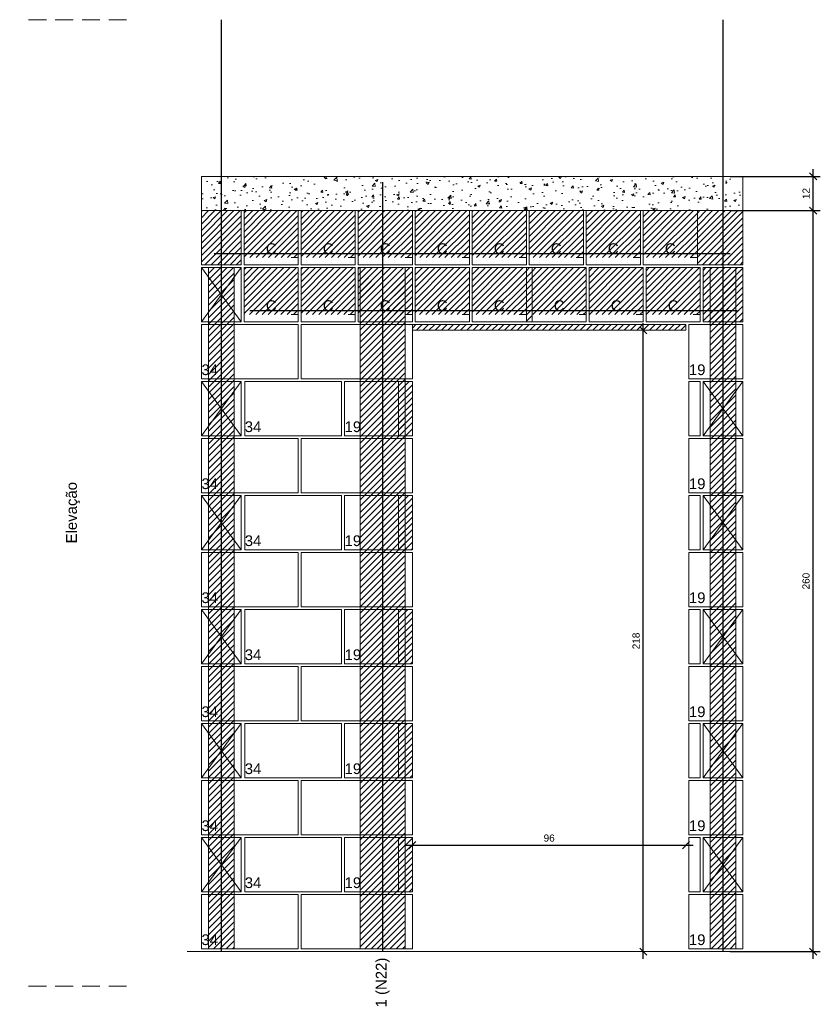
# Model space of a CAD drawing. Header units: millimetres. Extents: x 337 to 624, y -381 to -65.
# Tile 41 of 139: x 397 to 408, y -238 to -224. Entities that reach past the tile are written whole.
import ezdxf

# ---------------------------------------------------------------- set-up
doc = ezdxf.new("R2010")
doc.units = ezdxf.units.MM
doc.header["$MEASUREMENT"] = 0
doc.linetypes.add('Dashed2', pattern=[0.375, 0.25, -0.125])
doc.linetypes.add('DOT', pattern=[6.35, 0, -6.35])
doc.layers.get('0').update_dxf_attribs({"lineweight": 5})
for name, color, linetype, lineweight in [('Armadura', 7, 'Continuous', 30), ('Cotas', 7, 'Continuous', 5), ('PA-Ajustes', 8, 'Continuous', 5), ('PA-Graute', 8, 'Continuous', 0), ('PA-Lajes', 7, 'Continuous', 13), ('PA-Piso', 7, 'Continuous', 20), ('PE-Contrafiamento L', 1, 'Continuous', 13), ('PE-Inteiro', 7, 'Continuous', 5), ('PE-Meio', 1, 'Continuous', 5), ('PE-Meio canaleta', 5, 'Continuous', 5), ('PE-Paredes', 1, 'Continuous', 5), ('PE-Pastilha', 3, 'Continuous', 5), ('Texto da cota', 7, 'Continuous', 0)]:
    doc.layers.add(name, color=color, linetype=linetype, lineweight=lineweight)
doc.styles.add('Arial', font='arial.ttf')
doc.dimstyles.new('UM_25.000000', dxfattribs={"dimtxt": 0.18, "dimasz": 0.1, "dimexe": 0.1, "dimexo": 0.2, "dimgap": 0, "dimtad": 1, "dimtih": 1, "dimtoh": 1, "dimdec": 1, "dimlfac": 25, "dimzin": 0, "dimdsep": 46, "dimtxsty": 'Standard', "dimcen": 0.09, "dimdle": 0.1, "dimadec": 1, "dimazin": 2, "dimtfac": 1, "dimtdec": 4, "dimtofl": 0, "dimtmove": 0, "dimatfit": 3, "dimfxl": 1, "dimtolj": 1, "dimarcsym": 0})
pattern_1 = [(45, (426.02578, -333.74072), (-0.044194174, 0.044194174), [])]
pattern_2 = [(50, (426.02578, -333.74072), (0.3586301, -0.0313761), [0.0375, -0.4125]), (355, (426.02578, -333.74072), (-0.0693757, 0.3760961), [0.03, -0.33]), (100.4514, (426.05567, -333.74333), (0.2892547, 0.3447198), [0.0318701, -0.350571]), (46.1842, (426.0258, -333.6407), (0.5336205, -0.0827595), [0.05625, -0.61875]), (96.6356, (426.07025, -333.6476), (0.4673314, 0.487059), [0.0478051, -0.5258565]), (351.1842, (426.0258, -333.6407), (0.467331, 0.4870593), [0.045, -0.495]), (21, (426.07578, -333.66572), (0.2984535, -0.20130945), [0.0375, -0.4125]), (326, (426.07578, -333.66572), (0.1216577, 0.362575), [0.03, -0.33]), (71.4514, (426.10065, -333.6825), (0.4201113, 0.1612652), [0.0318701, -0.350571]), (37.5, (426.02578, -333.74072), (0.00607993, 0.16644693), [0, -0.326, 0, -0.335, 0, -0.33125]), (7.5, (426.02578, -333.74072), (0.13153477, 0.19720586), [0, -0.191, 0, -0.3185, 0, -0.12625]), (327.5, (425.91428, -333.74072), (0.26691122, -0.01127744), [0, -0.125, 0, -0.39, 0, -0.5175]), (317.5, (425.86428, -333.74072), (0.2915931, 0.0500525), [0, -0.1625, 0, -0.259, 0, -0.3675])]

# ---------------------------------------------------------------- blocks, each defined once
blk = doc.blocks.new('_Oblique')
at = {"color": 0, "linetype": 'ByBlock', "lineweight": -2}
blk.add_line((-0.5, -0.5), (0.5, 0.5), dxfattribs=at)
blk = doc.blocks.new('*D354')
at = {"layer": 'Cotas', "color": 0, "lineweight": -2, "transparency": 16777216}
blk.add_line((405.829, -237.247), (405.829, -228.327), dxfattribs=at)
at = {"layer": 'Defpoints', "color": 0, "transparency": 16777216}
for p in [(405.789, -228.427), (405.829, -228.427), (405.789, -237.147)]:
    blk.add_point(p, dxfattribs=at)
at = {"layer": 'Cotas', "color": 0, "lineweight": -2, "transparency": 16777216, "xscale": 0.1, "yscale": 0.1, "zscale": 0.1}
for p, rotation in [((405.829, -228.427), 90), ((405.829, -237.147), 270)]:
    blk.add_blockref('_Oblique', p, dxfattribs=dict(at, rotation=rotation))
at = {"layer": 'Cotas', "transparency": 16777216, "insert": (405.729, -232.787), "char_height": 0.1, "attachment_point": 5, "rotation": 90, "style": 'Arial'}
blk.add_mtext('\\A1;218', dxfattribs=at)
blk = doc.blocks.new('*D355')
at = {"layer": 'Cotas', "color": 0, "lineweight": -2, "transparency": 16777216}
blk.add_line((402.489, -235.654), (406.529, -235.654), dxfattribs=at)
at = {"layer": 'Defpoints', "color": 0, "transparency": 16777216}
for p in [(402.589, -235.694), (406.429, -235.654), (406.429, -235.694)]:
    blk.add_point(p, dxfattribs=at)
at = {"layer": 'Cotas', "color": 0, "lineweight": -2, "transparency": 16777216, "xscale": 0.1, "yscale": 0.1, "zscale": 0.1, "rotation": 180}
blk.add_blockref('_Oblique', (402.589, -235.654), dxfattribs=at)
at = {"layer": 'Cotas', "color": 0, "lineweight": -2, "transparency": 16777216, "xscale": 0.1, "yscale": 0.1, "zscale": 0.1}
blk.add_blockref('_Oblique', (406.429, -235.654), dxfattribs=at)
at = {"layer": 'Cotas', "transparency": 16777216, "insert": (404.509, -235.554), "char_height": 0.1, "attachment_point": 5, "style": 'Arial'}
blk.add_mtext('\\A1;96', dxfattribs=at)
blk = doc.blocks.new('*D352')
at = {"layer": 'Cotas', "color": 0, "lineweight": -2, "transparency": 16777216}
for p, q in [((408.214, -226.847), (408.214, -226.167)), ((407.049, -226.267), (408.314, -226.267)), ((407.049, -226.747), (408.314, -226.747))]:
    blk.add_line(p, q, dxfattribs=at)
at = {"layer": 'Defpoints', "color": 0, "transparency": 16777216}
for p in [(406.949, -226.267), (408.214, -226.267), (406.949, -226.747)]:
    blk.add_point(p, dxfattribs=at)
at = {"layer": 'Cotas', "color": 0, "lineweight": -2, "transparency": 16777216, "xscale": 0.1, "yscale": 0.1, "zscale": 0.1}
for p, rotation in [((408.214, -226.267), 90), ((408.214, -226.747), 270)]:
    blk.add_blockref('_Oblique', p, dxfattribs=dict(at, rotation=rotation))
at = {"layer": 'Cotas', "transparency": 16777216, "insert": (408.114, -226.507), "char_height": 0.1, "attachment_point": 5, "rotation": 90, "style": 'Arial'}
blk.add_mtext('\\A1;12', dxfattribs=at)
blk = doc.blocks.new('*D353')
at = {"layer": 'Cotas', "color": 0, "lineweight": -2, "transparency": 16777216}
for p, q in [((407.049, -226.747), (408.314, -226.747)), ((408.214, -237.247), (408.214, -226.647)), ((407.049, -237.147), (408.314, -237.147))]:
    blk.add_line(p, q, dxfattribs=at)
at = {"layer": 'Defpoints', "color": 0, "transparency": 16777216}
for p in [(406.949, -226.747), (408.214, -226.747), (406.949, -237.147)]:
    blk.add_point(p, dxfattribs=at)
at = {"layer": 'Cotas', "color": 0, "lineweight": -2, "transparency": 16777216, "xscale": 0.1, "yscale": 0.1, "zscale": 0.1}
for p, rotation in [((408.214, -226.747), 90), ((408.214, -237.147), 270)]:
    blk.add_blockref('_Oblique', p, dxfattribs=dict(at, rotation=rotation))
at = {"layer": 'Cotas', "transparency": 16777216, "insert": (408.114, -231.947), "char_height": 0.1, "attachment_point": 5, "rotation": 90, "style": 'Arial'}
blk.add_mtext('\\A1;260', dxfattribs=at)

msp = doc.modelspace()

# ---------------------------------------------------------------- hatches: boundary and pattern name
at = {"layer": 'PA-Ajustes', "linetype": 'Continuous'}
h = msp.add_hatch(dxfattribs=at)
h.set_pattern_fill('ANSI31', color=8, scale=0.5, style=0)
h.set_pattern_definition(pattern_1)
h.paths.add_polyline_path([(399.6288, -226.7473), (400.1888, -226.7473), (400.1888, -227.5073), (399.6288, -227.5073)])
h = msp.add_hatch(dxfattribs=at)
h.set_pattern_fill('ANSI31', color=8, scale=0.5, style=0)
h.set_pattern_definition(pattern_1)
h.paths.add_polyline_path([(406.5888, -226.7473), (406.5888, -227.5073), (407.2288, -227.5073), (407.2288, -226.7473)])
h = msp.add_hatch(dxfattribs=at)
h.set_pattern_fill('ANSI31', color=8, scale=0.5, style=0)
h.set_pattern_definition(pattern_1)
h.paths.add_polyline_path([(404.1888, -227.5473), (404.1888, -228.3073), (404.2688, -228.3073), (404.2688, -227.5473)])
h = msp.add_hatch(dxfattribs=at)
h.set_pattern_fill('ANSI31', color=8, scale=0.5, style=0)
h.set_pattern_definition(pattern_1)
h.paths.add_polyline_path([(406.4288, -228.4273), (402.5888, -228.4273), (402.5888, -228.3473), (406.4288, -228.3473)])
h = msp.add_hatch(dxfattribs=at)
h.set_pattern_fill('ANSI31', color=8, scale=0.5, style=0)
h.set_pattern_definition(pattern_1)
h.paths.add_polyline_path([(402.3968, -229.1473), (402.3968, -229.9073), (402.5888, -229.9073), (402.5888, -229.1473)])
h = msp.add_hatch(dxfattribs=at)
h.set_pattern_fill('ANSI31', color=8, scale=0.5, style=0)
h.set_pattern_definition(pattern_1)
h.paths.add_polyline_path([(402.3968, -230.7473), (402.3968, -231.5073), (402.5888, -231.5073), (402.5888, -230.7473)])
h = msp.add_hatch(dxfattribs=at)
h.set_pattern_fill('ANSI31', color=8, scale=0.5, style=0)
h.set_pattern_definition(pattern_1)
h.paths.add_polyline_path([(402.3968, -232.3473), (402.3968, -233.1073), (402.5888, -233.1073), (402.5888, -232.3473)])
h = msp.add_hatch(dxfattribs=at)
h.set_pattern_fill('ANSI31', color=8, scale=0.5, style=0)
h.set_pattern_definition(pattern_1)
h.paths.add_polyline_path([(402.3968, -233.9473), (402.3968, -234.7073), (402.5888, -234.7073), (402.5888, -233.9473)])
h = msp.add_hatch(dxfattribs=at)
h.set_pattern_fill('ANSI31', color=8, scale=0.5, style=0)
h.set_pattern_definition(pattern_1)
h.paths.add_polyline_path([(402.3968, -235.5473), (402.3968, -236.3073), (402.5888, -236.3073), (402.5888, -235.5473)])
at = {"layer": 'PA-Graute', "linetype": 'Continuous'}
h = msp.add_hatch(dxfattribs=at)
h.set_pattern_fill('ANSI31', color=8, scale=0.5, style=0)
h.set_pattern_definition(pattern_1)
h.paths.add_polyline_path([(400.2288, -226.7473), (400.9888, -226.7473), (400.9888, -227.4073), (400.2288, -227.4073)])
h = msp.add_hatch(dxfattribs=at)
h.set_pattern_fill('ANSI31', color=8, scale=0.5, style=0)
h.set_pattern_definition(pattern_1)
h.paths.add_polyline_path([(401.0288, -226.7473), (401.7888, -226.7473), (401.7888, -227.4073), (401.0288, -227.4073)])
h = msp.add_hatch(dxfattribs=at)
h.set_pattern_fill('ANSI31', color=8, scale=0.5, style=0)
h.set_pattern_definition(pattern_1)
h.paths.add_polyline_path([(401.8288, -226.7473), (402.5888, -226.7473), (402.5888, -227.4073), (401.8288, -227.4073)])
h = msp.add_hatch(dxfattribs=at)
h.set_pattern_fill('ANSI31', color=8, scale=0.5, style=0)
h.set_pattern_definition(pattern_1)
h.paths.add_polyline_path([(402.6288, -226.7473), (403.3888, -226.7473), (403.3888, -227.4073), (402.6288, -227.4073)])
h = msp.add_hatch(dxfattribs=at)
h.set_pattern_fill('ANSI31', color=8, scale=0.5, style=0)
h.set_pattern_definition(pattern_1)
h.paths.add_polyline_path([(403.4288, -226.7473), (404.1888, -226.7473), (404.1888, -227.4073), (403.4288, -227.4073)])
h = msp.add_hatch(dxfattribs=at)
h.set_pattern_fill('ANSI31', color=8, scale=0.5, style=0)
h.set_pattern_definition(pattern_1)
h.paths.add_polyline_path([(404.2288, -226.7473), (404.9888, -226.7473), (404.9888, -227.4073), (404.2288, -227.4073)])
h = msp.add_hatch(dxfattribs=at)
h.set_pattern_fill('ANSI31', color=8, scale=0.5, style=0)
h.set_pattern_definition(pattern_1)
h.paths.add_polyline_path([(405.0288, -226.7473), (405.7888, -226.7473), (405.7888, -227.4073), (405.0288, -227.4073)])
h = msp.add_hatch(dxfattribs=at)
h.set_pattern_fill('ANSI31', color=8, scale=0.5, style=0)
h.set_pattern_definition(pattern_1)
h.paths.add_polyline_path([(405.8288, -226.7473), (406.5888, -226.7473), (406.5888, -227.4073), (405.8288, -227.4073)])
h = msp.add_hatch(dxfattribs=at)
h.set_pattern_fill('ANSI31', color=8, scale=0.5, style=0)
h.set_pattern_definition(pattern_1)
h.paths.add_polyline_path([(399.7288, -227.5473), (400.0888, -227.5473), (400.0888, -237.1073), (399.7288, -237.1073)])
h = msp.add_hatch(dxfattribs=at)
h.set_pattern_fill('ANSI31', color=8, scale=0.5, style=0)
h.set_pattern_definition(pattern_1)
h.paths.add_polyline_path([(400.2288, -227.5473), (400.9888, -227.5473), (400.9888, -228.2073), (400.2288, -228.2073)])
h = msp.add_hatch(dxfattribs=at)
h.set_pattern_fill('ANSI31', color=8, scale=0.5, style=0)
h.set_pattern_definition(pattern_1)
h.paths.add_polyline_path([(401.0288, -227.5473), (401.7888, -227.5473), (401.7888, -228.2073), (401.0288, -228.2073)])
h = msp.add_hatch(dxfattribs=at)
h.set_pattern_fill('ANSI31', color=8, scale=0.5, style=0)
h.set_pattern_definition(pattern_1)
h.paths.add_polyline_path([(401.8288, -227.5473), (402.5888, -227.5473), (402.5888, -228.2073), (401.8288, -228.2073)])
h = msp.add_hatch(dxfattribs=at)
h.set_pattern_fill('ANSI31', color=8, scale=0.5, style=0)
h.set_pattern_definition(pattern_1)
h.paths.add_polyline_path([(401.8588, -227.5473), (402.4888, -227.5473), (402.4888, -237.1073), (401.8588, -237.1073)])
h = msp.add_hatch(dxfattribs=at)
h.set_pattern_fill('ANSI31', color=8, scale=0.5, style=0)
h.set_pattern_definition(pattern_1)
h.paths.add_polyline_path([(402.6288, -227.5473), (403.3888, -227.5473), (403.3888, -228.2073), (402.6288, -228.2073)])
h = msp.add_hatch(dxfattribs=at)
h.set_pattern_fill('ANSI31', color=8, scale=0.5, style=0)
h.set_pattern_definition(pattern_1)
h.paths.add_polyline_path([(403.4288, -227.5473), (404.1888, -227.5473), (404.1888, -228.2073), (403.4288, -228.2073)])
h = msp.add_hatch(dxfattribs=at)
h.set_pattern_fill('ANSI31', color=8, scale=0.5, style=0)
h.set_pattern_definition(pattern_1)
h.paths.add_polyline_path([(404.2688, -227.5473), (405.0288, -227.5473), (405.0288, -228.2073), (404.2688, -228.2073)])
h = msp.add_hatch(dxfattribs=at)
h.set_pattern_fill('ANSI31', color=8, scale=0.5, style=0)
h.set_pattern_definition(pattern_1)
h.paths.add_polyline_path([(405.0688, -227.5473), (405.8288, -227.5473), (405.8288, -228.2073), (405.0688, -228.2073)])
h = msp.add_hatch(dxfattribs=at)
h.set_pattern_fill('ANSI31', color=8, scale=0.5, style=0)
h.set_pattern_definition(pattern_1)
h.paths.add_polyline_path([(405.8688, -227.5473), (406.6288, -227.5473), (406.6288, -228.2073), (405.8688, -228.2073)])
h = msp.add_hatch(dxfattribs=at)
h.set_pattern_fill('ANSI31', color=8, scale=0.5, style=0)
h.set_pattern_definition(pattern_1)
h.paths.add_polyline_path([(406.6688, -227.5473), (407.2288, -227.5473), (407.2288, -228.3073), (406.6688, -228.3073)])
h = msp.add_hatch(dxfattribs=at)
h.set_pattern_fill('ANSI31', color=8, scale=0.5, style=0)
h.set_pattern_definition(pattern_1)
h.paths.add_polyline_path([(406.7688, -227.5473), (407.1288, -227.5473), (407.1288, -237.1073), (406.7688, -237.1073)])
at = {"layer": 'PA-Lajes', "linetype": 'Continuous'}
h = msp.add_hatch(dxfattribs=at)
h.set_pattern_fill('AR-CONC', scale=0.05, style=0)
h.set_pattern_definition(pattern_2)
h.paths.add_polyline_path([(399.6288, -226.7473), (407.2288, -226.7473), (407.2288, -226.2673), (399.6288, -226.2673)])
h = msp.add_hatch(dxfattribs=at)
h.set_pattern_fill('AR-CONC', scale=0.05, style=0)
h.set_pattern_definition(pattern_2)
h.paths.add_polyline_path([(399.6288, -226.7473), (407.2288, -226.7473), (407.2288, -226.2673), (399.6288, -226.2673)])

# ---------------------------------------------------------------- linework, layer by layer
at = {"layer": 'Armadura'}
for p, q in [((399.8088, -227.3473), (407.0488, -227.3473)), ((400.3088, -228.1473), (407.1488, -228.1473))]:
    msp.add_line(p, q, dxfattribs=at)
for points in [[(399.9088, -237.1473), (399.9088, -224.0673)], [(406.9488, -237.1473), (406.9488, -224.0673)], [(402.1738, -237.1473), (402.1738, -226.3473)]]:
    msp.add_lwpolyline(points, dxfattribs=at)
at = {"layer": 'PA-Ajustes', "linetype": 'Continuous'}
for points in [[(399.6288, -226.7473), (400.1888, -226.7473), (400.1888, -227.5073), (399.6288, -227.5073)], [(406.5888, -226.7473), (406.5888, -227.5073), (407.2288, -227.5073), (407.2288, -226.7473)], [(404.1888, -227.5473), (404.1888, -228.3073), (404.2688, -228.3073), (404.2688, -227.5473)], [(406.4288, -228.4273), (402.5888, -228.4273), (402.5888, -228.3473), (406.4288, -228.3473)], [(402.3968, -229.1473), (402.3968, -229.9073), (402.5888, -229.9073), (402.5888, -229.1473)], [(402.3968, -230.7473), (402.3968, -231.5073), (402.5888, -231.5073), (402.5888, -230.7473)], [(402.3968, -232.3473), (402.3968, -233.1073), (402.5888, -233.1073), (402.5888, -232.3473)], [(402.3968, -233.9473), (402.3968, -234.7073), (402.5888, -234.7073), (402.5888, -233.9473)], [(402.3968, -235.5473), (402.3968, -236.3073), (402.5888, -236.3073), (402.5888, -235.5473)]]:
    msp.add_lwpolyline(points, close=True, dxfattribs=at)
at = {"layer": 'PA-Graute', "linetype": 'Continuous'}
for p, q in [((406.6688, -227.5473), (407.2288, -227.5473)), ((406.6688, -228.3073), (406.6688, -227.5473)), ((407.2288, -227.5473), (407.2288, -228.3073)), ((407.2288, -228.3073), (406.6688, -228.3073))]:
    msp.add_line(p, q, dxfattribs=at)
at = {"layer": 'PA-Graute', "linetype": 'Continuous', "lineweight": 5}
for p, q in [((406.6688, -227.5473), (407.2288, -227.5473)), ((406.6688, -228.3073), (406.6688, -227.5473)), ((407.2288, -227.5473), (407.2288, -228.3073)), ((407.2288, -228.3073), (406.6688, -228.3073))]:
    msp.add_line(p, q, dxfattribs=at)
at = {"layer": 'PA-Graute', "color": 8, "linetype": 'Continuous'}
for points in [[(399.7288, -227.5473), (400.0888, -227.5473), (400.0888, -237.1073), (399.7288, -237.1073)], [(401.8588, -227.5473), (402.4888, -227.5473), (402.4888, -237.1073), (401.8588, -237.1073)], [(406.7688, -227.5473), (407.1288, -227.5473), (407.1288, -237.1073), (406.7688, -237.1073)]]:
    msp.add_lwpolyline(points, close=True, dxfattribs=at)
at = {"layer": 'PA-Lajes'}
msp.add_lwpolyline([(399.6288, -226.7473), (407.2288, -226.7473), (407.2288, -226.2673), (399.6288, -226.2673)], close=True, dxfattribs=at)
msp.add_lwpolyline([(399.6288, -226.7473), (407.2288, -226.7473), (407.2288, -226.2673), (399.6288, -226.2673)], close=True, dxfattribs=at)
at = {"layer": 'PA-Piso', "linetype": 'Dashed2'}
for p, q in [((398.5788, -224.0673), (397.0788, -224.0673)), ((398.5788, -237.6323), (397.0788, -237.6323))]:
    msp.add_line(p, q, dxfattribs=at)
at = {"layer": 'PA-Piso'}
msp.add_line((399.4288, -237.1473), (407.9888, -237.1473), dxfattribs=at)
at = {"layer": 'PE-Contrafiamento L', "linetype": 'Continuous'}
for p, q in [((399.6288, -228.3473), (400.9888, -228.3473)), ((399.6288, -229.1073), (399.6288, -228.3473)), ((400.9888, -228.3473), (400.9888, -229.1073)), ((400.9888, -229.1073), (399.6288, -229.1073)), ((400.2368, -229.1473), (401.5968, -229.1473)), ((400.2368, -229.9073), (400.2368, -229.1473)), ((401.5968, -229.1473), (401.5968, -229.9073)), ((399.6288, -229.9473), (400.9888, -229.9473)), ((399.6288, -230.7073), (399.6288, -229.9473)), ((401.5968, -229.9073), (400.2368, -229.9073)), ((400.9888, -229.9473), (400.9888, -230.7073)), ((400.9888, -230.7073), (399.6288, -230.7073)), ((400.2368, -230.7473), (401.5968, -230.7473)), ((400.2368, -231.5073), (400.2368, -230.7473)), ((401.5968, -230.7473), (401.5968, -231.5073)), ((399.6288, -231.5473), (400.9888, -231.5473)), ((399.6288, -232.3073), (399.6288, -231.5473)), ((401.5968, -231.5073), (400.2368, -231.5073)), ((400.9888, -231.5473), (400.9888, -232.3073)), ((400.9888, -232.3073), (399.6288, -232.3073)), ((400.2368, -232.3473), (401.5968, -232.3473)), ((400.2368, -233.1073), (400.2368, -232.3473)), ((401.5968, -232.3473), (401.5968, -233.1073)), ((401.5968, -233.1073), (400.2368, -233.1073)), ((399.6288, -233.1473), (400.9888, -233.1473)), ((399.6288, -233.9073), (399.6288, -233.1473)), ((400.9888, -233.1473), (400.9888, -233.9073)), ((400.9888, -233.9073), (399.6288, -233.9073)), ((400.2368, -233.9473), (401.5968, -233.9473)), ((400.2368, -234.7073), (400.2368, -233.9473)), ((401.5968, -233.9473), (401.5968, -234.7073)), ((399.6288, -234.7473), (400.9888, -234.7473)), ((399.6288, -235.5073), (399.6288, -234.7473)), ((401.5968, -234.7073), (400.2368, -234.7073)), ((400.9888, -234.7473), (400.9888, -235.5073)), ((400.9888, -235.5073), (399.6288, -235.5073)), ((400.2368, -235.5473), (401.5968, -235.5473)), ((400.2368, -236.3073), (400.2368, -235.5473)), ((401.5968, -235.5473), (401.5968, -236.3073)), ((401.5968, -236.3073), (400.2368, -236.3073)), ((399.6288, -236.3473), (400.9888, -236.3473)), ((399.6288, -237.1073), (399.6288, -236.3473)), ((400.9888, -236.3473), (400.9888, -237.1073)), ((400.9888, -237.1073), (399.6288, -237.1073))]:
    msp.add_line(p, q, dxfattribs=at)
at = {"layer": 'PE-Inteiro', "linetype": 'Continuous'}
for p, q in [((401.0288, -228.3473), (402.5888, -228.3473)), ((401.0288, -229.1073), (401.0288, -228.3473)), ((402.5888, -228.3473), (402.5888, -229.1073)), ((402.5888, -229.1073), (401.0288, -229.1073)), ((399.6288, -229.9073), (399.6288, -229.1473)), ((399.6288, -229.1473), (400.1888, -229.1473)), ((400.1888, -229.1473), (399.6288, -229.9073)), ((400.1888, -229.9073), (399.6288, -229.1473)), ((399.6288, -229.1473), (400.1888, -229.1473)), ((400.1888, -229.1473), (400.1888, -229.9073)), ((406.6688, -229.1473), (407.2288, -229.1473)), ((406.6688, -229.9073), (407.2288, -229.1473)), ((407.2288, -229.1473), (406.6688, -229.1473)), ((406.6688, -229.1473), (407.2288, -229.9073)), ((406.6688, -229.9073), (406.6688, -229.1473)), ((407.2288, -229.1473), (407.2288, -229.9073)), ((400.1888, -229.9073), (399.6288, -229.9073)), ((399.6288, -229.9073), (400.1888, -229.9073)), ((401.0288, -229.9473), (402.5888, -229.9473)), ((401.0288, -230.7073), (401.0288, -229.9473)), ((402.5888, -229.9473), (402.5888, -230.7073)), ((407.2288, -229.9073), (406.6688, -229.9073)), ((407.2288, -229.9073), (406.6688, -229.9073)), ((399.6288, -231.5073), (399.6288, -230.7473)), ((399.6288, -230.7473), (400.1888, -230.7473)), ((400.1888, -230.7473), (399.6288, -231.5073)), ((400.1888, -231.5073), (399.6288, -230.7473)), ((399.6288, -230.7473), (400.1888, -230.7473)), ((400.1888, -230.7473), (400.1888, -231.5073)), ((402.5888, -230.7073), (401.0288, -230.7073)), ((406.6688, -230.7473), (407.2288, -230.7473)), ((406.6688, -231.5073), (407.2288, -230.7473)), ((407.2288, -230.7473), (406.6688, -230.7473)), ((406.6688, -230.7473), (407.2288, -231.5073)), ((406.6688, -231.5073), (406.6688, -230.7473)), ((407.2288, -230.7473), (407.2288, -231.5073)), ((400.1888, -231.5073), (399.6288, -231.5073)), ((399.6288, -231.5073), (400.1888, -231.5073)), ((401.0288, -231.5473), (402.5888, -231.5473)), ((401.0288, -232.3073), (401.0288, -231.5473)), ((402.5888, -231.5473), (402.5888, -232.3073)), ((407.2288, -231.5073), (406.6688, -231.5073)), ((407.2288, -231.5073), (406.6688, -231.5073)), ((402.5888, -232.3073), (401.0288, -232.3073)), ((399.6288, -233.1073), (399.6288, -232.3473)), ((399.6288, -232.3473), (400.1888, -232.3473)), ((400.1888, -232.3473), (399.6288, -233.1073)), ((400.1888, -233.1073), (399.6288, -232.3473)), ((399.6288, -232.3473), (400.1888, -232.3473)), ((400.1888, -232.3473), (400.1888, -233.1073)), ((406.6688, -232.3473), (407.2288, -232.3473)), ((406.6688, -233.1073), (407.2288, -232.3473)), ((407.2288, -232.3473), (406.6688, -232.3473)), ((406.6688, -232.3473), (407.2288, -233.1073)), ((406.6688, -233.1073), (406.6688, -232.3473)), ((407.2288, -232.3473), (407.2288, -233.1073)), ((400.1888, -233.1073), (399.6288, -233.1073)), ((399.6288, -233.1073), (400.1888, -233.1073)), ((407.2288, -233.1073), (406.6688, -233.1073)), ((407.2288, -233.1073), (406.6688, -233.1073)), ((401.0288, -233.1473), (402.5888, -233.1473)), ((401.0288, -233.9073), (401.0288, -233.1473)), ((402.5888, -233.1473), (402.5888, -233.9073)), ((399.6288, -234.7073), (399.6288, -233.9473)), ((399.6288, -233.9473), (400.1888, -233.9473)), ((400.1888, -233.9473), (399.6288, -234.7073)), ((400.1888, -234.7073), (399.6288, -233.9473)), ((399.6288, -233.9473), (400.1888, -233.9473)), ((400.1888, -233.9473), (400.1888, -234.7073)), ((402.5888, -233.9073), (401.0288, -233.9073)), ((406.6688, -233.9473), (407.2288, -233.9473)), ((406.6688, -234.7073), (407.2288, -233.9473)), ((407.2288, -233.9473), (406.6688, -233.9473)), ((406.6688, -233.9473), (407.2288, -234.7073)), ((406.6688, -234.7073), (406.6688, -233.9473)), ((407.2288, -233.9473), (407.2288, -234.7073)), ((400.1888, -234.7073), (399.6288, -234.7073)), ((399.6288, -234.7073), (400.1888, -234.7073)), ((401.0288, -234.7473), (402.5888, -234.7473)), ((401.0288, -235.5073), (401.0288, -234.7473)), ((402.5888, -234.7473), (402.5888, -235.5073)), ((407.2288, -234.7073), (406.6688, -234.7073)), ((407.2288, -234.7073), (406.6688, -234.7073)), ((399.6288, -236.3073), (399.6288, -235.5473)), ((399.6288, -235.5473), (400.1888, -235.5473)), ((400.1888, -235.5473), (399.6288, -236.3073)), ((400.1888, -236.3073), (399.6288, -235.5473)), ((399.6288, -235.5473), (400.1888, -235.5473)), ((400.1888, -235.5473), (400.1888, -236.3073)), ((402.5888, -235.5073), (401.0288, -235.5073)), ((406.6688, -235.5473), (407.2288, -235.5473)), ((406.6688, -236.3073), (407.2288, -235.5473)), ((407.2288, -235.5473), (406.6688, -235.5473)), ((406.6688, -235.5473), (407.2288, -236.3073)), ((406.6688, -236.3073), (406.6688, -235.5473)), ((407.2288, -235.5473), (407.2288, -236.3073)), ((400.1888, -236.3073), (399.6288, -236.3073)), ((399.6288, -236.3073), (400.1888, -236.3073)), ((407.2288, -236.3073), (406.6688, -236.3073)), ((407.2288, -236.3073), (406.6688, -236.3073)), ((401.0288, -236.3473), (402.5888, -236.3473)), ((401.0288, -237.1073), (401.0288, -236.3473)), ((402.5888, -236.3473), (402.5888, -237.1073)), ((402.5888, -237.1073), (401.0288, -237.1073))]:
    msp.add_line(p, q, dxfattribs=at)
at = {"layer": 'PE-Meio', "linetype": 'Continuous'}
for p, q in [((406.4688, -229.1073), (406.4688, -228.3473)), ((406.4688, -228.3473), (407.2288, -228.3473)), ((407.2288, -228.3473), (407.2288, -229.1073)), ((407.2288, -229.1073), (406.4688, -229.1073)), ((401.6368, -229.1473), (402.3968, -229.1473)), ((401.6368, -229.9073), (401.6368, -229.1473)), ((402.3968, -229.1473), (402.3968, -229.9073)), ((402.3968, -229.9073), (401.6368, -229.9073)), ((406.4688, -230.7073), (406.4688, -229.9473)), ((406.4688, -229.9473), (407.2288, -229.9473)), ((407.2288, -229.9473), (407.2288, -230.7073)), ((401.6368, -230.7473), (402.3968, -230.7473)), ((401.6368, -231.5073), (401.6368, -230.7473)), ((402.3968, -230.7473), (402.3968, -231.5073)), ((407.2288, -230.7073), (406.4688, -230.7073)), ((402.3968, -231.5073), (401.6368, -231.5073)), ((406.4688, -232.3073), (406.4688, -231.5473)), ((406.4688, -231.5473), (407.2288, -231.5473)), ((407.2288, -231.5473), (407.2288, -232.3073)), ((407.2288, -232.3073), (406.4688, -232.3073)), ((401.6368, -232.3473), (402.3968, -232.3473)), ((401.6368, -233.1073), (401.6368, -232.3473)), ((402.3968, -232.3473), (402.3968, -233.1073)), ((402.3968, -233.1073), (401.6368, -233.1073)), ((406.4688, -233.9073), (406.4688, -233.1473)), ((406.4688, -233.1473), (407.2288, -233.1473)), ((407.2288, -233.1473), (407.2288, -233.9073)), ((401.6368, -233.9473), (402.3968, -233.9473)), ((401.6368, -234.7073), (401.6368, -233.9473)), ((402.3968, -233.9473), (402.3968, -234.7073)), ((407.2288, -233.9073), (406.4688, -233.9073)), ((402.3968, -234.7073), (401.6368, -234.7073)), ((406.4688, -235.5073), (406.4688, -234.7473)), ((406.4688, -234.7473), (407.2288, -234.7473)), ((407.2288, -234.7473), (407.2288, -235.5073)), ((401.6368, -235.5473), (402.3968, -235.5473)), ((401.6368, -236.3073), (401.6368, -235.5473)), ((402.3968, -235.5473), (402.3968, -236.3073)), ((407.2288, -235.5073), (406.4688, -235.5073)), ((402.3968, -236.3073), (401.6368, -236.3073)), ((406.4688, -237.1073), (406.4688, -236.3473)), ((406.4688, -236.3473), (407.2288, -236.3473)), ((407.2288, -236.3473), (407.2288, -237.1073)), ((407.2288, -237.1073), (406.4688, -237.1073))]:
    msp.add_line(p, q, dxfattribs=at)
at = {"layer": 'PE-Meio canaleta', "linetype": 'Continuous'}
for p, q in [((400.2288, -226.7473), (400.9888, -226.7473)), ((400.2288, -227.5073), (400.2288, -226.7473)), ((400.9888, -226.7473), (400.9888, -227.5073)), ((401.0288, -226.7473), (401.7888, -226.7473)), ((401.0288, -227.5073), (401.0288, -226.7473)), ((401.7888, -226.7473), (401.7888, -227.5073)), ((401.8288, -226.7473), (402.5888, -226.7473)), ((401.8288, -227.5073), (401.8288, -226.7473)), ((402.5888, -226.7473), (402.5888, -227.5073)), ((402.6288, -226.7473), (403.3888, -226.7473)), ((402.6288, -227.5073), (402.6288, -226.7473)), ((403.3888, -226.7473), (403.3888, -227.5073)), ((403.4288, -226.7473), (404.1888, -226.7473)), ((403.4288, -227.5073), (403.4288, -226.7473)), ((404.1888, -226.7473), (404.1888, -227.5073)), ((404.2288, -226.7473), (404.9888, -226.7473)), ((404.2288, -227.5073), (404.2288, -226.7473)), ((404.9888, -226.7473), (404.9888, -227.5073)), ((405.0288, -226.7473), (405.7888, -226.7473)), ((405.0288, -227.5073), (405.0288, -226.7473)), ((405.7888, -226.7473), (405.7888, -227.5073)), ((405.8288, -226.7473), (406.5888, -226.7473)), ((405.8288, -227.5073), (405.8288, -226.7473)), ((406.5888, -226.7473), (406.5888, -227.5073)), ((399.6288, -228.3073), (399.6288, -227.5473)), ((399.6288, -227.5473), (400.1888, -227.5473)), ((400.1888, -227.5473), (399.6288, -228.3073)), ((400.1888, -228.3073), (399.6288, -227.5473)), ((399.6288, -227.5473), (400.1888, -227.5473)), ((400.1888, -227.5473), (400.1888, -228.3073)), ((400.9888, -227.5073), (400.2288, -227.5073)), ((400.2288, -227.5473), (400.9888, -227.5473)), ((400.2288, -228.3073), (400.2288, -227.5473)), ((400.9888, -227.5473), (400.9888, -228.3073)), ((401.7888, -227.5073), (401.0288, -227.5073)), ((401.0288, -227.5473), (401.7888, -227.5473)), ((401.0288, -228.3073), (401.0288, -227.5473)), ((401.7888, -227.5473), (401.7888, -228.3073)), ((402.5888, -227.5073), (401.8288, -227.5073)), ((401.8288, -227.5473), (402.5888, -227.5473)), ((401.8288, -228.3073), (401.8288, -227.5473)), ((402.5888, -227.5473), (402.5888, -228.3073)), ((403.3888, -227.5073), (402.6288, -227.5073)), ((402.6288, -227.5473), (403.3888, -227.5473)), ((402.6288, -228.3073), (402.6288, -227.5473)), ((403.3888, -227.5473), (403.3888, -228.3073)), ((404.1888, -227.5073), (403.4288, -227.5073)), ((403.4288, -227.5473), (404.1888, -227.5473)), ((403.4288, -228.3073), (403.4288, -227.5473)), ((404.1888, -227.5473), (404.1888, -228.3073)), ((404.9888, -227.5073), (404.2288, -227.5073)), ((404.2688, -227.5473), (405.0288, -227.5473)), ((404.2688, -228.3073), (404.2688, -227.5473)), ((405.7888, -227.5073), (405.0288, -227.5073)), ((405.0288, -227.5473), (405.0288, -228.3073)), ((405.0688, -227.5473), (405.8288, -227.5473)), ((405.0688, -228.3073), (405.0688, -227.5473)), ((406.5888, -227.5073), (405.8288, -227.5073)), ((405.8288, -227.5473), (405.8288, -228.3073)), ((405.8688, -227.5473), (406.6288, -227.5473)), ((405.8688, -228.3073), (405.8688, -227.5473)), ((406.6288, -227.5473), (406.6288, -228.3073)), ((400.1888, -228.3073), (399.6288, -228.3073)), ((399.6288, -228.3073), (400.1888, -228.3073)), ((400.9888, -228.3073), (400.2288, -228.3073)), ((401.7888, -228.3073), (401.0288, -228.3073)), ((402.5888, -228.3073), (401.8288, -228.3073)), ((403.3888, -228.3073), (402.6288, -228.3073)), ((404.1888, -228.3073), (403.4288, -228.3073)), ((405.0288, -228.3073), (404.2688, -228.3073)), ((405.8288, -228.3073), (405.0688, -228.3073)), ((406.6288, -228.3073), (405.8688, -228.3073))]:
    msp.add_line(p, q, dxfattribs=at)
at = {"layer": 'PE-Meio canaleta', "color": 5, "linetype": 'DOT', "lineweight": 5}
for p, q in [((400.2288, -226.7473), (400.9888, -226.7473)), ((400.2288, -227.4073), (400.2288, -226.7473)), ((400.9888, -226.7473), (400.9888, -227.4073)), ((401.0288, -226.7473), (401.7888, -226.7473)), ((401.0288, -227.4073), (401.0288, -226.7473)), ((401.7888, -226.7473), (401.7888, -227.4073)), ((401.8288, -226.7473), (402.5888, -226.7473)), ((401.8288, -227.4073), (401.8288, -226.7473)), ((402.5888, -226.7473), (402.5888, -227.4073)), ((402.6288, -226.7473), (403.3888, -226.7473)), ((402.6288, -227.4073), (402.6288, -226.7473)), ((403.3888, -226.7473), (403.3888, -227.4073)), ((403.4288, -226.7473), (404.1888, -226.7473)), ((403.4288, -227.4073), (403.4288, -226.7473)), ((404.1888, -226.7473), (404.1888, -227.4073)), ((404.2288, -226.7473), (404.9888, -226.7473)), ((404.2288, -227.4073), (404.2288, -226.7473)), ((404.9888, -226.7473), (404.9888, -227.4073)), ((405.0288, -226.7473), (405.7888, -226.7473)), ((405.0288, -227.4073), (405.0288, -226.7473)), ((405.7888, -226.7473), (405.7888, -227.4073)), ((405.8288, -226.7473), (406.5888, -226.7473)), ((405.8288, -227.4073), (405.8288, -226.7473)), ((406.5888, -226.7473), (406.5888, -227.4073)), ((400.9888, -227.4073), (400.2288, -227.4073)), ((401.7888, -227.4073), (401.0288, -227.4073)), ((402.5888, -227.4073), (401.8288, -227.4073)), ((403.3888, -227.4073), (402.6288, -227.4073)), ((404.1888, -227.4073), (403.4288, -227.4073)), ((404.9888, -227.4073), (404.2288, -227.4073)), ((405.7888, -227.4073), (405.0288, -227.4073)), ((406.5888, -227.4073), (405.8288, -227.4073)), ((400.2288, -227.5473), (400.9888, -227.5473)), ((400.2288, -228.2073), (400.2288, -227.5473)), ((400.9888, -227.5473), (400.9888, -228.2073)), ((401.0288, -227.5473), (401.7888, -227.5473)), ((401.0288, -228.2073), (401.0288, -227.5473)), ((401.7888, -227.5473), (401.7888, -228.2073)), ((401.8288, -227.5473), (402.5888, -227.5473)), ((401.8288, -228.2073), (401.8288, -227.5473)), ((402.5888, -227.5473), (402.5888, -228.2073)), ((402.6288, -227.5473), (403.3888, -227.5473)), ((402.6288, -228.2073), (402.6288, -227.5473)), ((403.3888, -227.5473), (403.3888, -228.2073)), ((403.4288, -227.5473), (404.1888, -227.5473)), ((403.4288, -228.2073), (403.4288, -227.5473)), ((404.1888, -227.5473), (404.1888, -228.2073)), ((404.2688, -227.5473), (405.0288, -227.5473)), ((404.2688, -228.2073), (404.2688, -227.5473)), ((405.0288, -227.5473), (405.0288, -228.2073)), ((405.0688, -227.5473), (405.8288, -227.5473)), ((405.0688, -228.2073), (405.0688, -227.5473)), ((405.8288, -227.5473), (405.8288, -228.2073)), ((405.8688, -227.5473), (406.6288, -227.5473)), ((405.8688, -228.2073), (405.8688, -227.5473)), ((406.6288, -227.5473), (406.6288, -228.2073)), ((400.9888, -228.2073), (400.2288, -228.2073)), ((401.7888, -228.2073), (401.0288, -228.2073)), ((402.5888, -228.2073), (401.8288, -228.2073)), ((403.3888, -228.2073), (402.6288, -228.2073)), ((404.1888, -228.2073), (403.4288, -228.2073)), ((405.0288, -228.2073), (404.2688, -228.2073)), ((405.8288, -228.2073), (405.0688, -228.2073)), ((406.6288, -228.2073), (405.8688, -228.2073))]:
    msp.add_line(p, q, dxfattribs=at)
at = {"layer": 'PE-Pastilha', "linetype": 'Continuous'}
for p, q in [((406.4688, -229.1473), (406.6288, -229.1473)), ((406.4688, -229.9073), (406.4688, -229.1473)), ((406.6288, -229.1473), (406.6288, -229.9073)), ((406.6288, -229.9073), (406.4688, -229.9073)), ((406.4688, -230.7473), (406.6288, -230.7473)), ((406.4688, -231.5073), (406.4688, -230.7473)), ((406.6288, -230.7473), (406.6288, -231.5073)), ((406.6288, -231.5073), (406.4688, -231.5073)), ((406.4688, -232.3473), (406.6288, -232.3473)), ((406.4688, -233.1073), (406.4688, -232.3473)), ((406.6288, -232.3473), (406.6288, -233.1073)), ((406.6288, -233.1073), (406.4688, -233.1073)), ((406.4688, -233.9473), (406.6288, -233.9473)), ((406.4688, -234.7073), (406.4688, -233.9473)), ((406.6288, -233.9473), (406.6288, -234.7073)), ((406.6288, -234.7073), (406.4688, -234.7073)), ((406.4688, -235.5473), (406.6288, -235.5473)), ((406.4688, -236.3073), (406.4688, -235.5473)), ((406.6288, -235.5473), (406.6288, -236.3073)), ((406.6288, -236.3073), (406.4688, -236.3073))]:
    msp.add_line(p, q, dxfattribs=at)

# ---------------------------------------------------------------- texts
at = {"layer": 'PE-Contrafiamento L', "char_height": 0.15, "width": 0.467606, "attachment_point": 7, "line_spacing_factor": 0.9, "style": 'Arial'}
for insert in [(399.6292, -229.0578), (400.2372, -229.8578), (399.6292, -230.6578), (400.2372, -231.4578), (399.6292, -232.2578), (400.2372, -233.0578), (399.6292, -233.8578), (400.2372, -234.6578), (399.6292, -235.4578), (400.2372, -236.2578), (399.6292, -237.0578)]:
    msp.add_mtext('34', dxfattribs=dict(at, insert=insert))
at = {"layer": 'PE-Meio', "char_height": 0.15, "width": 0.467606, "attachment_point": 7, "line_spacing_factor": 0.9, "style": 'Arial'}
for insert in [(406.4692, -229.0578), (401.6372, -229.8578), (406.4692, -230.6578), (401.6372, -231.4578), (406.4692, -232.2578), (401.6372, -233.0578), (406.4692, -233.8578), (401.6372, -234.6578), (406.4692, -235.4578), (401.6372, -236.2578), (406.4692, -237.0578)]:
    msp.add_mtext('19', dxfattribs=dict(at, insert=insert))
at = {"layer": 'PE-Meio canaleta', "char_height": 0.15, "width": 0.304344, "attachment_point": 8, "line_spacing_factor": 0.9, "style": 'Arial'}
for insert in [(400.6088, -227.3578), (401.4088, -227.3578), (402.2088, -227.3578), (403.0088, -227.3578), (403.8088, -227.3578), (404.6088, -227.3578), (405.4088, -227.3578), (406.2088, -227.3578), (400.6088, -228.1578), (401.4088, -228.1578), (402.2088, -228.1578), (403.0088, -228.1578), (403.8088, -228.1578), (404.6488, -228.1578), (405.4488, -228.1578), (406.2488, -228.1578)]:
    msp.add_mtext('C', dxfattribs=dict(at, insert=insert))
at = {"layer": 'PE-Paredes', "insert": (397.8288, -230.9873), "char_height": 0.15, "width": 1.764085, "attachment_point": 5, "rotation": 90.00021, "line_spacing_factor": 0.9, "style": 'Arial'}
msp.add_mtext('Elevação', dxfattribs=at)
at = {"layer": 'Texto da cota', "insert": (402.1738, -237.2323), "char_height": 0.15, "width": 1.437104, "attachment_point": 6, "rotation": 90.00021, "line_spacing_factor": 0.9, "style": 'Arial'}
msp.add_mtext('1 (N22)', dxfattribs=at)

# ---------------------------------------------------------------- dimensions: what is measured, and where the dimension line sits
at = {"layer": 'Cotas'}
for base, p1, p2, override, picture, middle in [((408.2138, -226.2673), (406.9488, -226.7473), (406.9488, -226.2673), {"dimtxt": 0.1, "dimasz": 0.1, "dimexe": 0.1, "dimexo": 0.1, "dimtad": 1, "dimtih": 0, "dimtoh": 0, "dimdec": 1, "dimlfac": 25, "dimzin": 8, "dimtxsty": 'Arial', "dimblk": 'Oblique', "dimblk1": 'Oblique', "dimblk2": 'Oblique', "dimsah": 1, "dimdle": 0.1, "dimse1": 0, "dimse2": 0, "dimclrt": 256, "dimadec": 1, "dimazin": 3, "dimtmove": 2, "dimldrblk": 'Oblique'}, '*D352', (408.1138, -226.5073)), ((408.2138, -226.7473), (406.9488, -237.1473), (406.9488, -226.7473), {"dimtxt": 0.1, "dimasz": 0.1, "dimexe": 0.1, "dimexo": 0.1, "dimtad": 1, "dimtih": 0, "dimtoh": 0, "dimdec": 1, "dimlfac": 25, "dimzin": 8, "dimtxsty": 'Arial', "dimblk": 'Oblique', "dimblk1": 'Oblique', "dimblk2": 'Oblique', "dimsah": 1, "dimdle": 0.1, "dimse1": 0, "dimse2": 0, "dimclrt": 256, "dimadec": 1, "dimazin": 3, "dimtmove": 2, "dimldrblk": 'Oblique'}, '*D353', (408.1138, -231.9473)), ((405.8288, -228.4273), (405.7888, -237.1473), (405.7888, -228.4273), {"dimtxt": 0.1, "dimasz": 0.1, "dimexe": 0.1, "dimexo": 0.1, "dimtad": 1, "dimtih": 0, "dimtoh": 0, "dimdec": 1, "dimlfac": 25, "dimzin": 8, "dimtxsty": 'Arial', "dimblk": 'Oblique', "dimblk1": 'Oblique', "dimblk2": 'Oblique', "dimsah": 1, "dimdle": 0.1, "dimse1": 1, "dimse2": 1, "dimclrt": 256, "dimadec": 1, "dimazin": 3, "dimtmove": 2, "dimldrblk": 'Oblique'}, '*D354', (405.7288, -232.7873))]:
    dim = msp.add_linear_dim(base=base, p1=p1, p2=p2, angle=90, dimstyle='UM_25.000000', override=override, dxfattribs=at)
    dim.commit()
    dim.dimension.update_dxf_attribs({"geometry": picture, "text_midpoint": middle, "dimtype": 160, "text_rotation": 90})
dim = msp.add_linear_dim(base=(406.4288, -235.654), p1=(402.5888, -235.694), p2=(406.4288, -235.694), dimstyle='UM_25.000000', override={"dimtxt": 0.1, "dimasz": 0.1, "dimexe": 0.1, "dimexo": 0.1, "dimtad": 1, "dimtih": 0, "dimtoh": 0, "dimdec": 1, "dimlfac": 25, "dimzin": 8, "dimtxsty": 'Arial', "dimblk": 'Oblique', "dimblk1": 'Oblique', "dimblk2": 'Oblique', "dimsah": 1, "dimdle": 0.1, "dimse1": 1, "dimse2": 1, "dimclrt": 256, "dimadec": 1, "dimazin": 3, "dimtmove": 2, "dimldrblk": 'Oblique'}, dxfattribs=at)
dim.commit()
dim.dimension.update_dxf_attribs({"geometry": '*D355', "text_midpoint": (404.5088, -235.554), "dimtype": 160})

doc.saveas('drawing.dxf')
